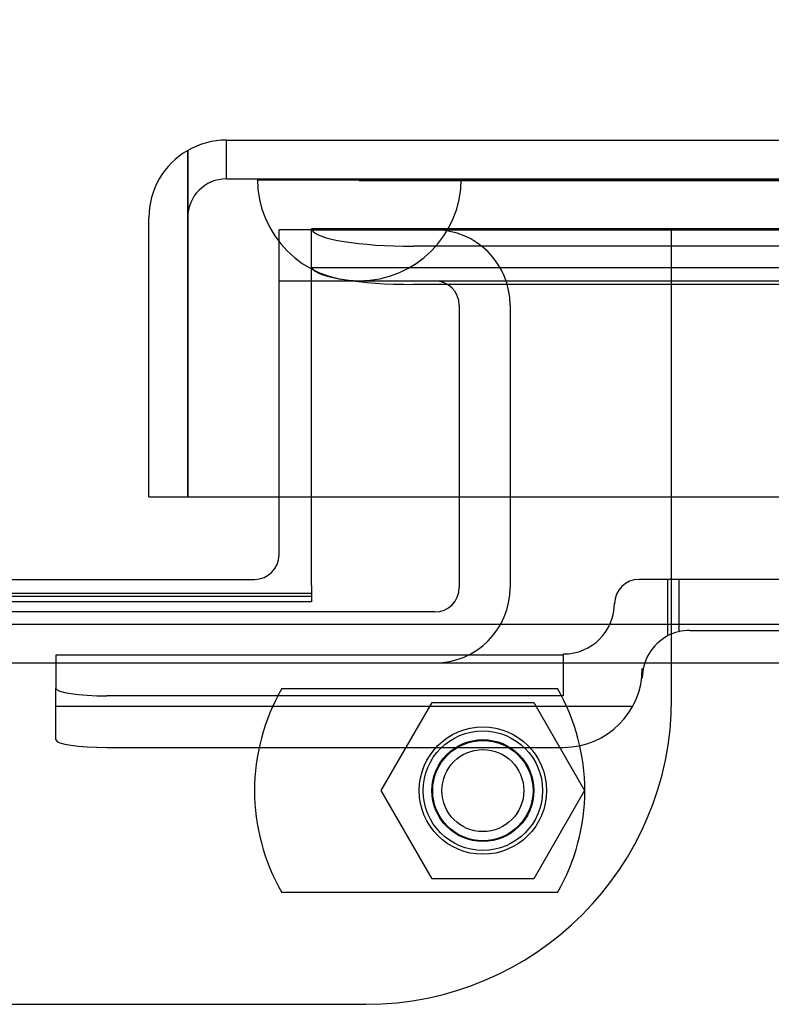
# Model space of a CAD drawing. Header units: inches. Extents: x 1 to 359, y -2 to 239.
# Tile 31 of 83: x 123.81 to 125.65, y 34.65 to 37.07. Entities that reach past the tile are written whole.
import ezdxf
from ezdxf.enums import TextEntityAlignment as Align
from ezdxf.lldxf.tags import DXFTag

# ---------------------------------------------------------------- set-up
doc = ezdxf.new("R2010")
doc.units = ezdxf.units.IN
doc.header["$MEASUREMENT"] = 0
for name, color, linetype in [('COM70098', 7, 'Continuous'), ('COM70220', 7, 'Continuous'), ('COM70739-9', 7, 'Continuous'), ('COM70838', 7, 'Continuous'), ('COM71196-8', 7, 'Continuous'), ('COM71298-3', 7, 'Continuous'), ('COM71299-3', 7, 'Continuous'), ('Default', 7, 'Continuous'), ('GSK87756', 7, 'Continuous'), ('NTS86070', 7, 'Continuous'), ('SCC180005', 7, 'Continuous')]:
    doc.layers.add(name, color=color, linetype=linetype)
doc.styles.add('SEACAD_Times_New_Roman', font='times.ttf')
tags = doc.linetypes.add('HIDDEN2', pattern=[0.1875, 0.125, -0.0625]).pattern_tags.tags
tags[6:7] = [DXFTag(74, 4), DXFTag(75, 0), DXFTag(340, '0'), DXFTag(46, 0.0), DXFTag(50, 0.0), DXFTag(44, 0.0), DXFTag(45, 0.0)]
tags[4:5] = [DXFTag(74, 4), DXFTag(75, 0), DXFTag(340, '0'), DXFTag(46, 0.0), DXFTag(50, 0.0), DXFTag(44, 0.0), DXFTag(45, 0.0)]
doc.dimstyles.new('HAMMOND_(STH_-_540x360)', dxfattribs={"dimtxt": 2, "dimasz": 2.5, "dimexe": 1, "dimexo": 1, "dimgap": 0.5, "dimtad": 0, "dimtih": 1, "dimtoh": 1, "dimzin": 0, "dimdsep": 46, "dimtxsty": 'SEACAD_Times_New_Roman', "dimblk1": '_SE_FILLED', "dimblk2": '_SE_FILLED', "dimsah": 1, "dimcen": 1, "dimadec": 0, "dimazin": 0, "dimtfac": 0.8, "dimtofl": 0, "dimtmove": 0, "dimatfit": 3, "dimfxl": 1, "dimtolj": 1, "dimtzin": 0, "dimarcsym": 0})

# ---------------------------------------------------------------- blocks, each defined once
blk = doc.blocks.new('SE2')
at = {"layer": 'COM70098', "color": 7, "linetype": 'HIDDEN2'}
for p, q in [((124.5263, 36.553), (124.4463, 36.553)), ((124.4463, 35.898), (124.4463, 36.553)), ((125.4093, 35.404), (125.4093, 36.553)), ((121.1593, 34.654), (124.6593, 34.654))]:
    blk.add_line(p, q, dxfattribs=at)
at = {"layer": 'COM70098', "color": 7, "linetype": 'Continuous'}
for p, q in [((124.4463, 35.756), (124.4463, 35.898)), ((121.4323, 35.696), (124.3863, 35.696))]:
    blk.add_line(p, q, dxfattribs=at)
at = {"layer": 'COM70098', "color": 7, "linetype": 'HIDDEN2'}
blk.add_circle((124.9463, 35.178), 0.1562, dxfattribs=at)
at = {"layer": 'COM70098', "color": 7, "linetype": 'Continuous'}
blk.add_arc((124.3863, 35.756), 0.06, 270, 0, dxfattribs=at)
at = {"layer": 'COM70098', "color": 7, "linetype": 'HIDDEN2'}
blk.add_arc((124.6593, 35.404), 0.75, 270, 0, dxfattribs=at)
at = {"layer": 'COM70220', "color": 7, "linetype": 'HIDDEN2'}
for p, q in [((124.3943, 36.677), (124.8933, 36.677)), ((124.3943, 36.676), (124.3943, 36.677)), ((124.3943, 36.676), (124.8933, 36.676)), ((124.6433, 36.674), (124.3943, 36.676)), ((124.8923, 36.676), (124.6433, 36.674)), ((124.8923, 36.677), (124.8923, 36.676)), ((124.8933, 36.677), (157.3613, 36.677)), ((124.8933, 36.676), (157.3613, 36.676)), ((124.6433, 36.674), (124.8933, 36.674)), ((124.8933, 36.674), (157.3613, 36.674)), ((124.6433, 36.428), (124.8933, 36.428)), ((124.8933, 36.428), (157.3613, 36.428))]:
    blk.add_line(p, q, dxfattribs=at)
blk.add_arc((124.6433, 36.678), 0.25, 180, 0, dxfattribs=at)
at = {"layer": 'COM70739-9', "color": 7, "linetype": 'HIDDEN2'}
for p, q in [((124.4463, 36.428), (124.6433, 36.428)), ((124.8883, 36.368), (124.8883, 35.676)), ((125.0133, 36.368), (125.0133, 35.676)), ((124.8283, 35.616), (120.9903, 35.616))]:
    blk.add_line(p, q, dxfattribs=at)
for centre, radius, start, end in [((124.8283, 36.368), 0.185, 0, 90), ((124.8283, 36.368), 0.06, 0, 90), ((124.8283, 35.676), 0.06, 270, 0), ((124.8283, 35.676), 0.185, 270, 0)]:
    blk.add_arc(centre, radius, start, end, dxfattribs=at)
at = {"layer": 'COM70838', "color": 7, "linetype": 'HIDDEN2'}
for p, q in [((125.3993, 35.696), (125.3293, 35.696)), ((125.3993, 35.696), (125.3993, 35.5573)), ((126.1127, 35.696), (125.3993, 35.696)), ((125.4269, 35.696), (125.4269, 35.5678)), ((125.2693, 35.636), (125.2693, 35.638)), ((125.4543, 35.571), (126.1127, 35.571)), ((125.1443, 35.5104), (123.8993, 35.5104)), ((123.8993, 35.5104), (123.8993, 35.4286)), ((125.1443, 35.4104), (125.1443, 35.513)), ((125.3373, 35.4771), (125.3373, 35.454)), ((123.8993, 35.3023), (123.8993, 35.4286)), ((125.1443, 35.4104), (124.0243, 35.4104)), ((125.3134, 35.3841), (123.8993, 35.3841)), ((124.0243, 35.2841), (125.1443, 35.2841))]:
    blk.add_line(p, q, dxfattribs=at)
for centre, radius, start, end in [((125.3293, 35.636), 0.06, 90, 180), ((125.1443, 35.638), 0.125, 270, 0), ((125.4543, 35.454), 0.117, 90, 118.0398), ((125.4543, 35.454), 0.117, 118.0398, 180), ((125.1443, 35.4771), 0.193, 270, 360)]:
    blk.add_arc(centre, radius, start, end, dxfattribs=at)
for centre, major_axis, start_param, end_param in [((124.0243, 35.4286), (-0.125, 0), 0, 1.570796), ((124.0243, 35.3023), (0.125, 0), 3.141593, 4.712389)]:
    blk.add_ellipse(centre, major_axis=major_axis, ratio=0.145455, start_param=start_param, end_param=end_param, dxfattribs=at)
at = {"layer": 'COM71196-8', "color": 7, "linetype": 'Continuous'}
for p, q in [((124.3173, 36.773), (157.9373, 36.773)), ((124.2223, 36.7476), (124.2223, 36.583)), ((124.2224, 36.583), (124.2224, 36.7476)), ((124.1273, 35.898), (124.1273, 36.583)), ((124.2223, 35.898), (124.2223, 36.583)), ((124.2224, 36.583), (124.2224, 35.898)), ((124.1273, 35.898), (124.2223, 35.898)), ((124.2224, 35.898), (158.0322, 35.898))]:
    blk.add_line(p, q, dxfattribs=at)
at = {"layer": 'COM71196-8', "color": 7, "linetype": 'HIDDEN2'}
for q in [(124.3173, 36.773), (157.9373, 36.678)]:
    blk.add_line((124.3173, 36.678), q, dxfattribs=at)
at = {"layer": 'COM71196-8', "color": 7, "linetype": 'Continuous'}
for start, end in [(90, 120), (120, 180)]:
    blk.add_arc((124.3173, 36.583), 0.19, start, end, dxfattribs=at)
at = {"layer": 'COM71196-8', "color": 7, "linetype": 'HIDDEN2'}
blk.add_arc((124.3173, 36.583), 0.095, 90, 180, dxfattribs=at)
at = {"layer": 'COM71196-8', "color": 7, "linetype": 'Continuous'}
blk.add_ellipse((124.3173, 36.583), major_axis=(0, -0.19), ratio=0.999171, start_param=3.141593, end_param=3.665191, dxfattribs=at)
at = {"layer": 'COM71196-8', "color": 7, "linetype": 'HIDDEN2'}
blk.add_ellipse((124.3173, 36.583), major_axis=(0, -0.095), ratio=0.999171, start_param=3.141593, end_param=4.712389, dxfattribs=at)
at = {"layer": 'COM71298-3', "color": 7, "linetype": 'HIDDEN2'}
for p, q in [((124.5263, 36.553), (124.5263, 36.5553)), ((157.5643, 36.5553), (124.5263, 36.5553)), ((124.5269, 36.5532), (124.5263, 36.5552)), ((157.3143, 36.5128), (124.7763, 36.5128)), ((157.564, 36.4603), (124.5266, 36.4603)), ((157.3143, 36.4192), (124.7763, 36.4192)), ((121.2923, 35.6548), (124.5263, 35.6548))]:
    blk.add_line(p, q, dxfattribs=at)
for centre in [(124.7763, 36.5562), (124.7763, 36.4627)]:
    blk.add_ellipse(centre, major_axis=(-0.25, 0), ratio=0.173648, start_param=0.070105, end_param=1.570796, dxfattribs=at)
at = {"layer": 'COM71299-3', "color": 7, "linetype": 'HIDDEN2'}
for p, q in [((124.5263, 36.553), (157.5643, 36.553)), ((124.5263, 35.898), (124.5263, 36.553)), ((124.5263, 35.6612), (124.5263, 35.6413)), ((124.5263, 35.6413), (121.2923, 35.6413)), ((86.9743, 35.491), (158.8443, 35.491))]:
    blk.add_line(p, q, dxfattribs=at)
at = {"layer": 'COM71299-3', "color": 7, "linetype": 'Continuous'}
for p, q in [((124.5263, 35.681), (124.5263, 35.898)), ((124.5263, 35.6612), (121.2923, 35.6612)), ((124.5263, 35.681), (124.5263, 35.6612)), ((86.9743, 35.586), (158.8443, 35.586))]:
    blk.add_line(p, q, dxfattribs=at)
at = {"layer": 'GSK87756', "color": 7, "linetype": 'HIDDEN2'}
blk.add_circle((124.9463, 35.178), 0.125, dxfattribs=at)
at = {"layer": 'NTS86070', "color": 7, "linetype": 'HIDDEN2'}
for p, q in [((124.4533, 35.428), (125.1293, 35.428)), ((125.1293, 34.928), (124.4533, 34.928))]:
    blk.add_line(p, q, dxfattribs=at)
for radius in [0.1465, 0.125, 0.1005]:
    blk.add_circle((124.9463, 35.178), radius, dxfattribs=at)
for centre, start, end in [((124.8863, 35.178), 150, 210), ((124.6963, 35.178), 330, 30)]:
    blk.add_arc(centre, 0.5, start, end, dxfattribs=at)
at = {"layer": 'SCC180005', "color": 7, "linetype": 'HIDDEN2'}
for p, q in [((124.6969, 35.178), (124.8216, 35.394)), ((124.8216, 35.394), (125.071, 35.394)), ((125.071, 35.394), (125.1957, 35.178)), ((124.8216, 34.962), (124.6969, 35.178)), ((125.1957, 35.178), (125.071, 34.962)), ((125.071, 34.962), (124.8216, 34.962))]:
    blk.add_line(p, q, dxfattribs=at)
blk.add_circle((124.9463, 35.178), 0.123, dxfattribs=at)
blk = doc.blocks.new('DMBLK123')
at = {"layer": 'Default', "linetype": 'Continuous', "transparency": 16777216}
for points in [[(127.5133, 43.9265), (125.0133, 43.5098), (127.5133, 43.0931)], [(155.0643, 43.9265), (155.0643, 43.0931), (157.5643, 43.5098)]]:
    blk.add_hatch(color=7, dxfattribs=at).paths.add_polyline_path(points)
at = {"layer": 'Default', "color": 7, "linetype": 'Continuous', "transparency": 16777216}
for p, q in [((125.0133, 37.368), (125.0133, 44.5098)), ((157.5643, 37.553), (157.5643, 44.5098)), ((133.0296, 43.5098), (125.0133, 43.5098)), ((157.5643, 43.5098), (149.548, 43.5098))]:
    blk.add_line(p, q, dxfattribs=at)
at = {"layer": 'Default', "color": 7, "linetype": 'Continuous', "transparency": 16777216, "style": 'SEACAD_Times_New_Roman'}
for s, p in [('32.55', (137.8765, 44.5098)), ('OPENNING', (133.7296, 41.5098))]:
    blk.add_text(s, height=2, dxfattribs=at).set_placement(p, align=Align.TOP_LEFT)
blk = doc.blocks.new('_SE_FILLED')
at = {"color": 0}
blk.add_line((0, 0), (-1, 0), dxfattribs=at)
blk.add_solid([(0, 0), (-1, -0.1665), (-1, 0.1665), (0, 0)], dxfattribs=at)

msp = doc.modelspace()

# ---------------------------------------------------------------- block references
at = {"layer": 'Default'}
msp.add_blockref('SE2', (0, 0), dxfattribs=at)

# ---------------------------------------------------------------- dimensions: what is measured, and where the dimension line sits
at = {"layer": 'Default', "color": 7, "linetype": 'Continuous'}
dim = msp.add_linear_dim(base=(125.0133, 43.5098), p1=(157.5643, 36.553), p2=(125.0133, 36.368), text='\\A1;<>\\POPENNING', dimstyle='HAMMOND_(STH_-_540x360)', dxfattribs=at)
dim.commit()
dim.dimension.update_dxf_attribs({"geometry": 'DMBLK123', "text_midpoint": (141.2888, 43.5098), "dimtype": 160})

doc.saveas('drawing.dxf')
